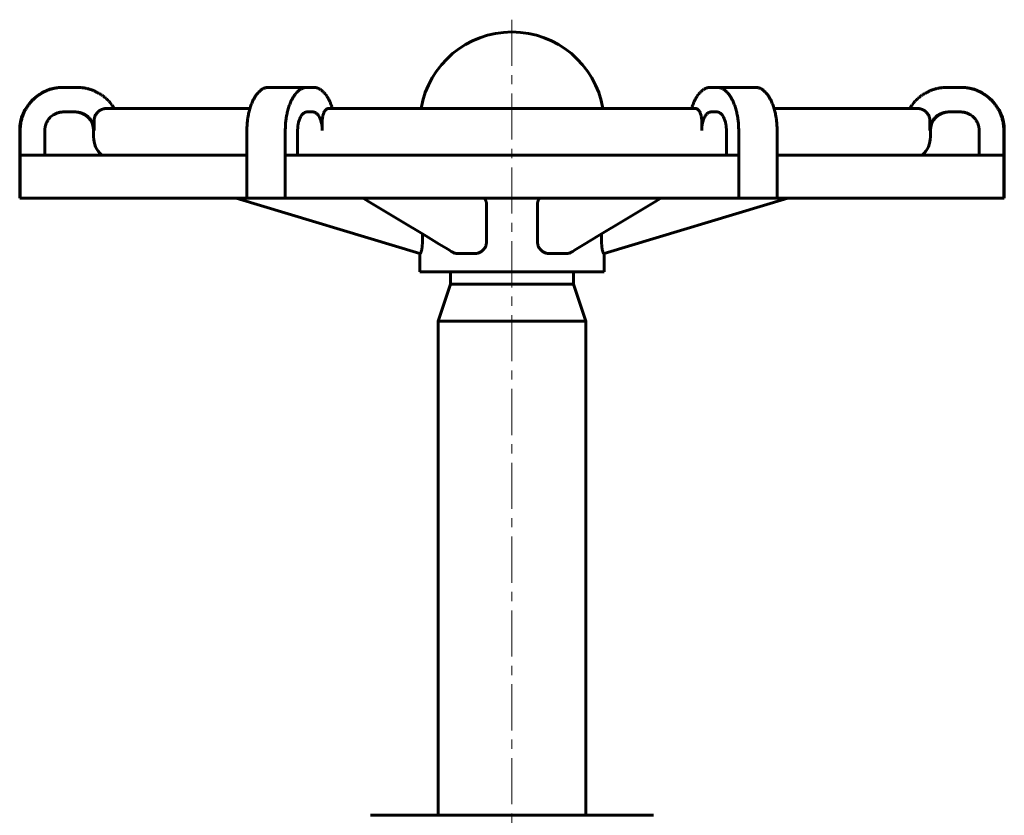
# Model space of a CAD drawing. Header units: millimetres. Extents: x 91 to 273, y 105 to 390.
# Tile 3 of 3: x 102 to 262, y 260 to 390. Entities that reach past the tile are written whole.
import ezdxf

# ---------------------------------------------------------------- set-up
doc = ezdxf.new("R2010")
doc.units = ezdxf.units.MM
doc.linetypes.add('K5LT_AXLED', pattern=[12, 7.5, -1.5, 1.5, -1.5])
doc.linetypes.add('K5LT_BASIC', pattern=[0])
doc.layers.add('Системный слой (1)', color=7, linetype='Continuous', true_color=0x6c6c6c)

# ---------------------------------------------------------------- blocks, each defined once
blk = doc.blocks.new('U0')
at = {"layer": 'Системный слой (1)', "color": 150, "linetype": 'K5LT_BASIC', "lineweight": 60, "true_color": 0x0080ff}
for p, q in [((158.69, 360.23), (157.81, 360.76)), ((163.56, 357.29), (158.69, 360.23)), ((168.01, 354.61), (163.56, 357.29)), ((170.21, 353.28), (168.01, 354.61)), ((171.33, 352.61), (170.21, 353.28)), ((171.89, 352.28), (171.33, 352.61)), ((172.16, 352.11), (171.89, 352.28)), ((172.3, 352.03), (172.16, 352.11)), ((172.37, 351.98), (172.3, 352.03)), ((172.41, 351.96), (172.37, 351.98)), ((172.42, 351.95), (172.41, 351.96)), ((172.43, 351.95), (172.42, 351.95)), ((172.44, 351.94), (172.43, 351.95)), ((172.45, 351.94), (172.44, 351.94)), ((172.44, 351.94), (172.44, 351.94)), ((172.44, 351.94), (172.44, 351.94)), ((172.44, 351.94), (172.44, 351.94)), ((172.44, 351.94), (172.44, 351.94))]:
    blk.add_line(p, q, dxfattribs=at)
blk = doc.blocks.new('U1')
at = {"layer": 'Системный слой (1)', "color": 150, "linetype": 'K5LT_BASIC', "lineweight": 60, "true_color": 0x0080ff}
for p, q in [((177.59, 360.74), (177.58, 360.76)), ((177.63, 360.67), (177.59, 360.74)), ((177.65, 360.63), (177.63, 360.67)), ((177.66, 360.62), (177.65, 360.63)), ((177.66, 360.61), (177.66, 360.62)), ((177.66, 360.6), (177.66, 360.61)), ((177.71, 360.5), (177.66, 360.6)), ((177.74, 360.42), (177.71, 360.5)), ((177.76, 360.37), (177.74, 360.42)), ((177.77, 360.35), (177.76, 360.37)), ((177.77, 360.34), (177.77, 360.35)), ((177.79, 360.27), (177.77, 360.34)), ((177.77, 360.34), (177.77, 360.34)), ((177.82, 360.19), (177.79, 360.27)), ((177.82, 360.15), (177.82, 360.19)), ((177.83, 360.13), (177.82, 360.15)), ((177.83, 360.12), (177.83, 360.13)), ((177.83, 360.13), (177.83, 360.13)), ((177.85, 360.05), (177.83, 360.12)), ((177.86, 359.97), (177.85, 360.05)), ((177.87, 359.93), (177.86, 359.97)), ((177.87, 359.91), (177.87, 359.93)), ((177.87, 359.9), (177.87, 359.91)), ((177.87, 359.89), (177.87, 359.9)), ((177.88, 359.66), (177.87, 359.89))]:
    blk.add_line(p, q, dxfattribs=at)
blk = doc.blocks.new('U2')
at = {"layer": 'Системный слой (1)', "color": 150, "linetype": 'K5LT_BASIC', "lineweight": 60, "true_color": 0x0080ff}
for p, q in [((186.18, 359.97), (186.19, 360.05)), ((186.19, 360.05), (186.21, 360.11)), ((186.21, 360.14), (186.22, 360.18)), ((186.21, 360.12), (186.21, 360.14)), ((186.21, 360.11), (186.21, 360.12)), ((186.21, 360.11), (186.21, 360.11)), ((186.22, 360.18), (186.24, 360.25)), ((186.24, 360.25), (186.26, 360.31)), ((186.26, 360.32), (186.27, 360.34)), ((186.26, 360.31), (186.26, 360.32)), ((186.26, 360.31), (186.26, 360.31)), ((186.27, 360.34), (186.28, 360.38)), ((186.28, 360.38), (186.31, 360.45)), ((186.31, 360.45), (186.34, 360.53)), ((186.34, 360.53), (186.35, 360.54)), ((186.34, 360.53), (186.34, 360.53)), ((186.35, 360.54), (186.36, 360.56)), ((186.36, 360.56), (186.38, 360.6)), ((186.38, 360.6), (186.41, 360.68)), ((186.41, 360.68), (186.46, 360.76)), ((186.16, 359.66), (186.17, 359.89)), ((186.17, 359.93), (186.18, 359.97)), ((186.17, 359.91), (186.17, 359.93)), ((186.17, 359.9), (186.17, 359.91)), ((186.17, 359.89), (186.17, 359.9))]:
    blk.add_line(p, q, dxfattribs=at)
blk = doc.blocks.new('U3')
at = {"layer": 'Системный слой (1)', "color": 150, "linetype": 'K5LT_BASIC', "lineweight": 60, "true_color": 0x0080ff}
for p, q in [((200.48, 357.29), (205.35, 360.23)), ((205.35, 360.23), (206.23, 360.76)), ((196.04, 354.61), (200.48, 357.29)), ((193.82, 353.28), (196.04, 354.61)), ((191.67, 351.98), (191.74, 352.03)), ((191.74, 352.03), (191.88, 352.11)), ((191.88, 352.11), (192.15, 352.28)), ((192.15, 352.28), (192.71, 352.61)), ((192.71, 352.61), (193.82, 353.28)), ((191.59, 351.94), (191.6, 351.94)), ((191.6, 351.94), (191.61, 351.95)), ((191.6, 351.94), (191.6, 351.94)), ((191.6, 351.94), (191.6, 351.94)), ((191.6, 351.94), (191.6, 351.94)), ((191.6, 351.94), (191.6, 351.94)), ((191.61, 351.95), (191.62, 351.95)), ((191.62, 351.95), (191.63, 351.96)), ((191.63, 351.96), (191.67, 351.98))]:
    blk.add_line(p, q, dxfattribs=at)
blk = doc.blocks.new('U4')
at = {"layer": 'Системный слой (1)', "color": 150, "linetype": 'K5LT_BASIC', "lineweight": 60, "true_color": 0x0080ff}
for p, q in [((212.31, 377.62), (212.29, 377.59)), ((212.32, 377.63), (212.31, 377.62)), ((212.33, 377.64), (212.32, 377.63)), ((212.32, 377.63), (212.32, 377.63)), ((212.35, 377.67), (212.33, 377.64)), ((212.4, 377.73), (212.35, 377.67)), ((212.42, 377.75), (212.4, 377.73)), ((212.43, 377.77), (212.42, 377.75)), ((212.44, 377.78), (212.43, 377.77)), ((212.48, 377.83), (212.44, 377.78)), ((212.44, 377.78), (212.44, 377.78)), ((212.54, 377.89), (212.48, 377.83)), ((212.56, 377.92), (212.54, 377.89)), ((212.58, 377.93), (212.56, 377.92)), ((212.59, 377.94), (212.58, 377.93)), ((212.65, 378), (212.59, 377.95)), ((212.59, 377.95), (212.59, 377.94)), ((212.7, 378.06), (212.65, 378)), ((212.73, 378.09), (212.7, 378.06)), ((212.74, 378.1), (212.73, 378.09)), ((212.75, 378.1), (212.74, 378.1)), ((212.79, 378.14), (212.75, 378.11)), ((212.75, 378.11), (212.75, 378.1)), ((212.85, 378.19), (212.79, 378.14)), ((212.88, 378.22), (212.85, 378.19)), ((212.89, 378.23), (212.88, 378.22)), ((212.9, 378.23), (212.89, 378.23)), ((212.96, 378.28), (212.9, 378.24)), ((212.9, 378.24), (212.9, 378.23)), ((213.02, 378.33), (212.96, 378.28)), ((213.05, 378.35), (213.02, 378.33)), ((213.06, 378.36), (213.05, 378.35)), ((213.07, 378.37), (213.06, 378.36)), ((213.08, 378.37), (213.07, 378.37)), ((213.13, 378.41), (213.08, 378.37)), ((213.19, 378.45), (213.13, 378.41)), ((213.23, 378.47), (213.19, 378.45)), ((213.24, 378.48), (213.23, 378.47)), ((213.25, 378.48), (213.24, 378.48)), ((213.33, 378.52), (213.25, 378.48)), ((213.25, 378.48), (213.25, 378.48)), ((213.39, 378.55), (213.33, 378.52)), ((213.41, 378.57), (213.39, 378.55)), ((213.43, 378.57), (213.41, 378.57)), ((213.44, 378.58), (213.43, 378.58)), ((213.43, 378.58), (213.43, 378.57)), ((213.48, 378.6), (213.44, 378.58)), ((213.52, 378.62), (213.48, 378.6)), ((213.55, 378.62), (213.52, 378.62)), ((213.56, 378.63), (213.55, 378.62)), ((213.57, 378.63), (213.56, 378.63)), ((213.56, 378.63), (213.56, 378.63)), ((213.6, 378.65), (213.57, 378.63)), ((213.64, 378.66), (213.6, 378.65)), ((213.67, 378.67), (213.64, 378.66)), ((213.68, 378.67), (213.67, 378.67)), ((213.71, 378.68), (213.68, 378.67)), ((213.68, 378.67), (213.68, 378.67)), ((213.68, 378.67), (213.68, 378.67)), ((213.75, 378.69), (213.71, 378.68)), ((213.77, 378.7), (213.75, 378.69)), ((213.78, 378.7), (213.77, 378.7)), ((213.79, 378.7), (213.78, 378.7)), ((213.82, 378.71), (213.79, 378.7)), ((213.79, 378.7), (213.79, 378.7)), ((213.86, 378.72), (213.82, 378.71)), ((213.88, 378.72), (213.86, 378.72)), ((213.89, 378.73), (213.88, 378.72)), ((213.9, 378.73), (213.89, 378.73)), ((213.93, 378.73), (213.9, 378.73)), ((213.9, 378.73), (213.9, 378.73)), ((213.97, 378.74), (213.93, 378.73)), ((213.99, 378.74), (213.97, 378.74)), ((214, 378.74), (213.99, 378.74)), ((214.01, 378.74), (214, 378.74)), ((214.04, 378.75), (214.01, 378.74)), ((214.01, 378.74), (214.01, 378.74)), ((214.08, 378.75), (214.04, 378.75)), ((214.1, 378.75), (214.08, 378.75)), ((214.11, 378.75), (214.1, 378.75)), ((214.12, 378.75), (214.11, 378.75)), ((214.11, 378.75), (214.11, 378.75)), ((214.23, 378.76), (214.12, 378.75)), ((211.51, 376.17), (211.44, 375.99)), ((211.57, 376.33), (211.51, 376.17)), ((211.61, 376.41), (211.57, 376.33)), ((211.63, 376.45), (211.61, 376.41)), ((211.64, 376.47), (211.63, 376.45)), ((211.73, 376.68), (211.64, 376.48)), ((211.64, 376.48), (211.64, 376.47)), ((211.8, 376.81), (211.73, 376.68)), ((211.83, 376.87), (211.8, 376.81)), ((211.85, 376.9), (211.83, 376.87)), ((211.86, 376.92), (211.85, 376.9)), ((211.94, 377.06), (211.86, 376.93)), ((211.86, 376.93), (211.86, 376.92)), ((211.99, 377.14), (211.94, 377.06)), ((212.01, 377.19), (211.99, 377.14)), ((212.03, 377.21), (212.01, 377.19)), ((212.04, 377.22), (212.03, 377.22)), ((212.03, 377.22), (212.03, 377.21)), ((212.09, 377.3), (212.04, 377.22)), ((212.12, 377.36), (212.09, 377.3)), ((212.14, 377.39), (212.12, 377.36)), ((212.15, 377.4), (212.14, 377.39)), ((212.16, 377.41), (212.15, 377.4)), ((212.18, 377.44), (212.16, 377.41)), ((212.16, 377.41), (212.16, 377.41)), ((212.21, 377.49), (212.18, 377.44)), ((212.23, 377.51), (212.21, 377.49)), ((212.24, 377.52), (212.23, 377.51)), ((212.25, 377.54), (212.24, 377.53)), ((212.24, 377.53), (212.24, 377.52)), ((212.24, 377.52), (212.24, 377.52)), ((212.29, 377.59), (212.25, 377.54)), ((211.24, 375.42), (211.21, 375.32)), ((211.26, 375.48), (211.24, 375.42)), ((211.27, 375.51), (211.26, 375.48)), ((211.28, 375.53), (211.27, 375.52)), ((211.27, 375.52), (211.27, 375.51)), ((211.32, 375.67), (211.28, 375.53)), ((211.38, 375.84), (211.32, 375.67)), ((211.41, 375.92), (211.38, 375.84)), ((211.43, 375.96), (211.41, 375.92)), ((211.44, 375.99), (211.43, 375.98)), ((211.43, 375.98), (211.43, 375.96))]:
    blk.add_line(p, q, dxfattribs=at)
blk = doc.blocks.new('U5')
at = {"layer": 'Системный слой (1)', "color": 150, "linetype": 'K5LT_BASIC', "lineweight": 60, "true_color": 0x0080ff}
for p, q in [((149.81, 378.76), (149.92, 378.75)), ((149.92, 378.75), (149.93, 378.75)), ((149.93, 378.75), (149.93, 378.75)), ((149.93, 378.75), (149.94, 378.75)), ((149.94, 378.75), (149.96, 378.75)), ((149.96, 378.75), (150, 378.75)), ((150, 378.75), (150.03, 378.74)), ((150.03, 378.74), (150.03, 378.74)), ((150.03, 378.74), (150.04, 378.74)), ((150.04, 378.74), (150.05, 378.74)), ((150.05, 378.74), (150.07, 378.74)), ((150.07, 378.74), (150.11, 378.73)), ((150.11, 378.73), (150.14, 378.73)), ((150.14, 378.73), (150.14, 378.73)), ((150.14, 378.73), (150.15, 378.73)), ((150.15, 378.73), (150.16, 378.72)), ((150.16, 378.72), (150.18, 378.72)), ((150.18, 378.72), (150.22, 378.71)), ((150.22, 378.71), (150.25, 378.7)), ((150.25, 378.7), (150.25, 378.7)), ((150.25, 378.7), (150.26, 378.7)), ((150.26, 378.7), (150.27, 378.7)), ((150.27, 378.7), (150.29, 378.69)), ((150.29, 378.69), (150.33, 378.68)), ((150.33, 378.68), (150.36, 378.67)), ((150.36, 378.67), (150.36, 378.67)), ((150.36, 378.67), (150.36, 378.67)), ((150.36, 378.67), (150.37, 378.67)), ((150.37, 378.67), (150.4, 378.66)), ((150.4, 378.66), (150.44, 378.65)), ((150.44, 378.65), (150.47, 378.63)), ((150.47, 378.63), (150.48, 378.63)), ((150.48, 378.63), (150.48, 378.63)), ((150.48, 378.63), (150.49, 378.62)), ((150.49, 378.62), (150.52, 378.62)), ((150.52, 378.62), (150.56, 378.6)), ((150.56, 378.6), (150.6, 378.58)), ((150.6, 378.58), (150.61, 378.58)), ((150.61, 378.58), (150.61, 378.57)), ((150.61, 378.57), (150.63, 378.57)), ((150.63, 378.57), (150.66, 378.55)), ((150.66, 378.55), (150.71, 378.52)), ((150.71, 378.52), (150.79, 378.48)), ((150.79, 378.48), (150.79, 378.48)), ((150.79, 378.48), (150.8, 378.48)), ((150.8, 378.48), (150.81, 378.47)), ((150.81, 378.47), (150.85, 378.45)), ((150.85, 378.45), (150.91, 378.41)), ((150.91, 378.41), (150.97, 378.37)), ((150.97, 378.37), (150.97, 378.37)), ((150.97, 378.37), (150.98, 378.36)), ((150.98, 378.36), (150.99, 378.35)), ((150.99, 378.35), (151.02, 378.33)), ((151.02, 378.33), (151.09, 378.28)), ((151.09, 378.28), (151.14, 378.24)), ((151.14, 378.24), (151.14, 378.23)), ((151.14, 378.23), (151.15, 378.23)), ((151.15, 378.23), (151.16, 378.22)), ((151.16, 378.22), (151.19, 378.19)), ((151.19, 378.19), (151.25, 378.14)), ((151.25, 378.14), (151.29, 378.11)), ((151.29, 378.11), (151.29, 378.1)), ((151.29, 378.1), (151.3, 378.1)), ((151.3, 378.1), (151.31, 378.09)), ((151.31, 378.09), (151.34, 378.06)), ((151.34, 378.06), (151.39, 378)), ((151.39, 378), (151.45, 377.95)), ((151.45, 377.95), (151.46, 377.94)), ((151.46, 377.94), (151.46, 377.93)), ((151.46, 377.93), (151.48, 377.92)), ((151.48, 377.92), (151.5, 377.89)), ((151.5, 377.89), (151.56, 377.83)), ((151.56, 377.83), (151.6, 377.78)), ((151.6, 377.78), (151.6, 377.78)), ((151.6, 377.78), (151.61, 377.77)), ((151.61, 377.77), (151.62, 377.75)), ((151.62, 377.75), (151.64, 377.73)), ((151.64, 377.73), (151.69, 377.67)), ((151.69, 377.67), (151.71, 377.64)), ((151.71, 377.64), (151.72, 377.63)), ((151.72, 377.63), (151.72, 377.63)), ((151.72, 377.63), (151.73, 377.62)), ((151.73, 377.62), (151.75, 377.59)), ((151.75, 377.59), (151.79, 377.54)), ((151.79, 377.54), (151.8, 377.53)), ((151.8, 377.53), (151.8, 377.52)), ((151.8, 377.52), (151.8, 377.52)), ((151.8, 377.52), (151.81, 377.51)), ((151.81, 377.51), (151.83, 377.49)), ((151.83, 377.49), (151.86, 377.44)), ((151.86, 377.44), (151.88, 377.41)), ((151.88, 377.41), (151.88, 377.41)), ((151.88, 377.41), (151.89, 377.4)), ((151.89, 377.4), (151.9, 377.39)), ((151.9, 377.39), (151.92, 377.36)), ((151.92, 377.36), (151.95, 377.3)), ((151.95, 377.3), (152, 377.22)), ((152, 377.22), (152.01, 377.22)), ((152.01, 377.22), (152.01, 377.21)), ((152.01, 377.21), (152.03, 377.19)), ((152.03, 377.19), (152.05, 377.14)), ((152.05, 377.14), (152.1, 377.06)), ((152.1, 377.06), (152.18, 376.93)), ((152.18, 376.93), (152.18, 376.92)), ((152.18, 376.92), (152.19, 376.9)), ((152.19, 376.9), (152.21, 376.87)), ((152.21, 376.87), (152.24, 376.81)), ((152.24, 376.81), (152.31, 376.68)), ((152.31, 376.68), (152.4, 376.48)), ((152.4, 376.48), (152.4, 376.47)), ((152.4, 376.47), (152.41, 376.45)), ((152.41, 376.45), (152.43, 376.41)), ((152.43, 376.41), (152.47, 376.33)), ((152.47, 376.33), (152.54, 376.17)), ((152.54, 376.17), (152.6, 375.99)), ((152.6, 375.99), (152.61, 375.98)), ((152.61, 375.98), (152.62, 375.96)), ((152.62, 375.96), (152.63, 375.92)), ((152.63, 375.92), (152.66, 375.84)), ((152.66, 375.84), (152.72, 375.67)), ((152.72, 375.67), (152.77, 375.53)), ((152.77, 375.53), (152.77, 375.52)), ((152.77, 375.52), (152.77, 375.51)), ((152.77, 375.51), (152.78, 375.48)), ((152.78, 375.48), (152.8, 375.42)), ((152.8, 375.42), (152.83, 375.32))]:
    blk.add_line(p, q, dxfattribs=at)
blk = doc.blocks.new('U6')
at = {"layer": 'Системный слой (1)', "color": 150, "linetype": 'K5LT_BASIC', "lineweight": 60, "true_color": 0x0080ff}
for p, q in [((111.36, 378.76), (111.8, 378.74)), ((111.8, 378.74), (111.81, 378.74)), ((111.81, 378.74), (111.82, 378.74)), ((111.82, 378.74), (111.85, 378.74)), ((111.85, 378.74), (111.91, 378.74)), ((111.91, 378.74), (112.02, 378.73)), ((112.02, 378.73), (112.02, 378.73)), ((112.02, 378.73), (112.03, 378.73)), ((112.03, 378.73), (112.05, 378.72)), ((112.05, 378.72), (112.09, 378.72)), ((112.09, 378.72), (112.17, 378.71)), ((112.17, 378.71), (112.23, 378.7)), ((112.23, 378.7), (112.24, 378.7)), ((112.24, 378.7), (112.25, 378.7)), ((112.25, 378.7), (112.27, 378.7)), ((112.27, 378.7), (112.31, 378.69)), ((112.31, 378.69), (112.39, 378.68)), ((112.39, 378.68), (112.45, 378.67)), ((112.45, 378.67), (112.45, 378.67)), ((112.45, 378.67), (112.46, 378.67)), ((112.46, 378.67), (112.49, 378.67)), ((112.49, 378.67), (112.53, 378.66)), ((112.53, 378.66), (112.61, 378.65)), ((112.61, 378.65), (112.68, 378.63)), ((112.68, 378.63), (112.69, 378.63)), ((112.69, 378.63), (112.7, 378.63)), ((112.7, 378.63), (112.72, 378.62)), ((112.72, 378.62), (112.77, 378.62)), ((112.77, 378.62), (112.86, 378.6)), ((112.86, 378.6), (112.94, 378.58)), ((112.94, 378.58), (112.95, 378.58)), ((112.95, 378.58), (112.96, 378.57)), ((112.96, 378.57), (112.99, 378.57)), ((112.99, 378.57), (113.05, 378.55)), ((113.05, 378.55), (113.16, 378.52)), ((113.16, 378.52), (113.31, 378.48)), ((113.31, 378.48), (113.31, 378.48)), ((113.31, 378.48), (113.33, 378.48)), ((113.33, 378.48), (113.35, 378.47)), ((113.35, 378.47), (113.41, 378.45)), ((113.41, 378.45), (113.51, 378.42)), ((113.51, 378.42), (113.53, 378.42)), ((113.53, 378.42), (113.53, 378.41)), ((113.53, 378.41), (113.54, 378.41)), ((113.54, 378.41), (113.56, 378.41)), ((113.56, 378.41), (113.59, 378.39)), ((113.59, 378.39), (113.66, 378.37)), ((113.66, 378.37), (113.67, 378.37)), ((113.67, 378.37), (113.67, 378.37)), ((113.67, 378.37), (113.68, 378.36)), ((113.68, 378.36), (113.71, 378.35)), ((113.71, 378.35), (113.75, 378.34)), ((113.75, 378.34), (113.84, 378.31)), ((113.84, 378.31), (114.02, 378.24)), ((114.02, 378.24), (114.02, 378.23)), ((114.02, 378.23), (114.04, 378.23)), ((114.04, 378.23), (114.07, 378.22)), ((114.07, 378.22), (114.12, 378.19)), ((114.12, 378.19), (114.24, 378.14)), ((114.24, 378.14), (114.31, 378.11)), ((114.31, 378.11), (114.32, 378.1)), ((114.32, 378.1), (114.33, 378.1)), ((114.33, 378.1), (114.36, 378.09)), ((114.36, 378.09), (114.42, 378.06)), ((114.42, 378.06), (114.52, 378)), ((114.52, 378), (114.64, 377.95)), ((114.64, 377.95), (114.65, 377.94)), ((114.65, 377.94), (114.66, 377.94)), ((114.66, 377.94), (114.68, 377.92)), ((114.68, 377.92), (114.73, 377.89)), ((114.73, 377.89), (114.83, 377.84)), ((114.83, 377.84), (114.88, 377.81)), ((114.88, 377.81), (114.89, 377.81)), ((114.89, 377.81), (114.89, 377.8)), ((114.89, 377.8), (114.91, 377.8)), ((114.91, 377.8), (114.94, 377.78)), ((114.94, 377.78), (114.94, 377.78)), ((114.94, 377.78), (114.95, 377.77)), ((114.95, 377.77), (114.96, 377.77)), ((114.96, 377.77), (114.99, 377.75)), ((114.99, 377.75), (115.04, 377.72)), ((115.04, 377.72), (115.15, 377.65)), ((115.15, 377.65), (115.17, 377.64)), ((115.17, 377.64), (115.17, 377.63)), ((115.17, 377.63), (115.18, 377.63)), ((115.18, 377.63), (115.2, 377.62)), ((115.2, 377.62), (115.23, 377.59)), ((115.23, 377.59), (115.31, 377.54)), ((115.31, 377.54), (115.33, 377.53)), ((115.33, 377.53), (115.34, 377.52)), ((115.34, 377.52), (115.35, 377.52)), ((115.35, 377.52), (115.36, 377.51)), ((115.36, 377.51), (115.4, 377.48)), ((115.4, 377.48), (115.46, 377.43)), ((115.46, 377.43), (115.53, 377.39)), ((115.53, 377.39), (115.53, 377.39)), ((115.53, 377.39), (115.54, 377.38)), ((115.54, 377.38), (115.56, 377.36)), ((115.56, 377.36), (115.6, 377.34)), ((115.6, 377.34), (115.67, 377.28)), ((115.67, 377.28), (115.74, 377.22)), ((115.74, 377.22), (115.75, 377.22)), ((115.75, 377.22), (115.76, 377.21)), ((115.76, 377.21), (115.78, 377.19)), ((115.78, 377.19), (115.83, 377.15)), ((115.83, 377.15), (115.92, 377.07)), ((115.92, 377.07), (116.05, 376.96)), ((116.05, 376.96), (116.05, 376.96)), ((116.05, 376.96), (116.06, 376.95)), ((116.06, 376.95), (116.07, 376.94)), ((116.07, 376.94), (116.09, 376.93)), ((116.09, 376.93), (116.09, 376.92)), ((116.09, 376.92), (116.1, 376.91)), ((116.1, 376.91), (116.13, 376.89)), ((116.13, 376.89), (116.17, 376.85)), ((116.17, 376.85), (116.26, 376.77)), ((116.26, 376.77), (116.43, 376.6)), ((116.43, 376.6), (116.53, 376.48)), ((116.53, 376.48), (116.54, 376.47)), ((116.54, 376.47), (116.56, 376.45)), ((116.56, 376.45), (116.6, 376.41)), ((116.6, 376.41), (116.67, 376.33)), ((116.67, 376.33), (116.8, 376.17)), ((116.8, 376.17), (116.94, 376)), ((116.94, 376), (116.94, 375.99)), ((116.94, 375.99), (116.95, 375.98)), ((116.95, 375.98), (116.96, 375.98)), ((116.96, 375.98), (116.96, 375.97)), ((116.96, 375.97), (116.97, 375.96)), ((116.97, 375.96), (116.98, 375.94)), ((116.98, 375.94), (117.01, 375.9)), ((117.01, 375.9), (117.07, 375.81)), ((117.07, 375.81), (117.19, 375.65)), ((117.19, 375.65), (117.27, 375.53)), ((117.27, 375.53), (117.27, 375.52)), ((117.27, 375.52), (117.28, 375.51)), ((117.28, 375.51), (117.3, 375.48)), ((117.3, 375.48), (117.34, 375.42)), ((117.34, 375.42), (117.4, 375.32))]:
    blk.add_line(p, q, dxfattribs=at)
blk = doc.blocks.new('U7')
at = {"layer": 'Системный слой (1)', "color": 150, "linetype": 'K5LT_BASIC', "lineweight": 60, "true_color": 0x0080ff}
for p, q in [((248.84, 377.62), (248.81, 377.59)), ((248.86, 377.63), (248.84, 377.62)), ((248.87, 377.63), (248.86, 377.63)), ((248.88, 377.64), (248.87, 377.63)), ((248.89, 377.65), (248.88, 377.64)), ((249, 377.72), (248.89, 377.65)), ((249.05, 377.75), (249, 377.72)), ((249.08, 377.77), (249.05, 377.75)), ((249.09, 377.77), (249.08, 377.77)), ((249.1, 377.78), (249.09, 377.77)), ((249.13, 377.8), (249.1, 377.78)), ((249.1, 377.78), (249.1, 377.78)), ((249.15, 377.8), (249.13, 377.8)), ((249.16, 377.81), (249.15, 377.81)), ((249.15, 377.81), (249.15, 377.8)), ((249.21, 377.84), (249.16, 377.81)), ((249.31, 377.89), (249.21, 377.84)), ((249.36, 377.92), (249.31, 377.89)), ((249.38, 377.94), (249.36, 377.92)), ((249.4, 377.94), (249.38, 377.94)), ((249.52, 378), (249.4, 377.95)), ((249.4, 377.95), (249.4, 377.94)), ((249.63, 378.06), (249.52, 378)), ((249.68, 378.09), (249.63, 378.06)), ((249.71, 378.1), (249.68, 378.09)), ((249.72, 378.1), (249.71, 378.1)), ((249.73, 378.11), (249.72, 378.1)), ((249.81, 378.14), (249.73, 378.11)), ((249.92, 378.19), (249.81, 378.14)), ((249.98, 378.22), (249.92, 378.19)), ((250, 378.23), (249.98, 378.22)), ((250.02, 378.23), (250, 378.23)), ((250.2, 378.31), (250.02, 378.24)), ((250.02, 378.24), (250.02, 378.23)), ((250.29, 378.34), (250.2, 378.31)), ((250.33, 378.35), (250.29, 378.34)), ((250.36, 378.36), (250.33, 378.35)), ((250.37, 378.37), (250.36, 378.36)), ((250.38, 378.37), (250.37, 378.37)), ((250.37, 378.37), (250.37, 378.37)), ((250.45, 378.39), (250.38, 378.37)), ((250.48, 378.41), (250.45, 378.39)), ((250.5, 378.41), (250.48, 378.41)), ((250.51, 378.41), (250.5, 378.41)), ((250.53, 378.42), (250.51, 378.42)), ((250.51, 378.42), (250.51, 378.41)), ((250.64, 378.45), (250.53, 378.42)), ((250.69, 378.47), (250.64, 378.45)), ((250.71, 378.48), (250.69, 378.47)), ((250.73, 378.48), (250.71, 378.48)), ((250.88, 378.52), (250.73, 378.48)), ((250.73, 378.48), (250.73, 378.48)), ((250.99, 378.55), (250.88, 378.52)), ((251.05, 378.57), (250.99, 378.55)), ((251.08, 378.57), (251.05, 378.57)), ((251.09, 378.58), (251.08, 378.57)), ((251.1, 378.58), (251.09, 378.58)), ((251.18, 378.6), (251.1, 378.58)), ((251.27, 378.62), (251.18, 378.6)), ((251.32, 378.62), (251.27, 378.62)), ((251.34, 378.63), (251.32, 378.62)), ((251.35, 378.63), (251.34, 378.63)), ((251.36, 378.63), (251.35, 378.63)), ((251.43, 378.65), (251.36, 378.63)), ((251.51, 378.66), (251.43, 378.65)), ((251.56, 378.67), (251.51, 378.66)), ((251.58, 378.67), (251.56, 378.67)), ((251.59, 378.67), (251.58, 378.67)), ((251.65, 378.68), (251.59, 378.67)), ((251.59, 378.67), (251.59, 378.67)), ((251.73, 378.69), (251.65, 378.68)), ((251.77, 378.7), (251.73, 378.69)), ((251.79, 378.7), (251.77, 378.7)), ((251.8, 378.7), (251.79, 378.7)), ((251.81, 378.7), (251.8, 378.7)), ((251.87, 378.71), (251.81, 378.7)), ((251.95, 378.72), (251.87, 378.71)), ((251.99, 378.72), (251.95, 378.72)), ((252.01, 378.73), (251.99, 378.72)), ((252.02, 378.73), (252.01, 378.73)), ((252.13, 378.74), (252.02, 378.73)), ((252.02, 378.73), (252.02, 378.73)), ((252.19, 378.74), (252.13, 378.74)), ((252.22, 378.74), (252.19, 378.74)), ((252.23, 378.74), (252.22, 378.74)), ((252.24, 378.74), (252.23, 378.74)), ((252.68, 378.76), (252.24, 378.74)), ((247.24, 376.17), (247.1, 376)), ((247.37, 376.33), (247.24, 376.17)), ((247.44, 376.41), (247.37, 376.33)), ((247.48, 376.45), (247.44, 376.41)), ((247.5, 376.47), (247.48, 376.45)), ((247.51, 376.48), (247.5, 376.47)), ((247.61, 376.6), (247.51, 376.48)), ((247.78, 376.77), (247.61, 376.6)), ((247.87, 376.85), (247.78, 376.77)), ((247.91, 376.89), (247.87, 376.85)), ((247.94, 376.91), (247.91, 376.89)), ((247.95, 376.92), (247.94, 376.91)), ((247.97, 376.94), (247.95, 376.93)), ((247.95, 376.93), (247.95, 376.92)), ((247.98, 376.95), (247.97, 376.94)), ((247.99, 376.96), (247.98, 376.95)), ((248.12, 377.07), (247.99, 376.96)), ((247.99, 376.96), (247.99, 376.96)), ((248.21, 377.15), (248.12, 377.07)), ((248.26, 377.19), (248.21, 377.15)), ((248.28, 377.21), (248.26, 377.19)), ((248.29, 377.22), (248.28, 377.21)), ((248.3, 377.22), (248.29, 377.22)), ((248.37, 377.28), (248.3, 377.22)), ((248.44, 377.34), (248.37, 377.28)), ((248.48, 377.36), (248.44, 377.34)), ((248.5, 377.38), (248.48, 377.36)), ((248.51, 377.39), (248.5, 377.38)), ((248.58, 377.43), (248.51, 377.39)), ((248.51, 377.39), (248.51, 377.39)), ((248.64, 377.48), (248.58, 377.43)), ((248.68, 377.51), (248.64, 377.48)), ((248.69, 377.52), (248.68, 377.51)), ((248.7, 377.52), (248.69, 377.52)), ((248.71, 377.53), (248.7, 377.52)), ((248.73, 377.54), (248.71, 377.53)), ((248.81, 377.59), (248.73, 377.54)), ((246.7, 375.42), (246.64, 375.32)), ((246.74, 375.48), (246.7, 375.42)), ((246.76, 375.51), (246.74, 375.48)), ((246.77, 375.52), (246.76, 375.51)), ((246.85, 375.65), (246.77, 375.53)), ((246.77, 375.53), (246.77, 375.52)), ((246.97, 375.81), (246.85, 375.65)), ((247.03, 375.9), (246.97, 375.81)), ((247.06, 375.94), (247.03, 375.9)), ((247.07, 375.96), (247.06, 375.94)), ((247.08, 375.97), (247.07, 375.96)), ((247.09, 375.98), (247.08, 375.98)), ((247.08, 375.98), (247.08, 375.97)), ((247.1, 375.99), (247.09, 375.98)), ((247.1, 376), (247.1, 375.99))]:
    blk.add_line(p, q, dxfattribs=at)

msp = doc.modelspace()

# ---------------------------------------------------------------- linework, layer by layer
at = {"layer": 'Системный слой (1)', "color": 30, "linetype": 'K5LT_AXLED', "lineweight": 18, "true_color": 0xff8000}
msp.add_line((182.02, 389.76), (182.02, 185.26), dxfattribs=at)
at = {"layer": 'Системный слой (1)', "color": 150, "linetype": 'K5LT_BASIC', "lineweight": 60, "true_color": 0x0080ff}
for p, q in [((109.11, 378.76), (109.02, 378.76)), ((111.36, 378.76), (109.11, 378.76)), ((148.69, 378.76), (142.44, 378.76)), ((149.81, 378.76), (148.69, 378.76)), ((215.35, 378.76), (214.23, 378.76)), ((221.6, 378.76), (215.35, 378.76)), ((254.93, 378.76), (252.68, 378.76)), ((255.02, 378.76), (254.93, 378.76)), ((109.11, 374.76), (111.11, 374.76)), ((139.43, 375.32), (116.12, 375.32)), ((148.69, 374.76), (149.69, 374.76)), ((211.85, 375.32), (152.19, 375.32)), ((214.35, 374.76), (215.35, 374.76)), ((247.92, 375.32), (224.61, 375.32)), ((252.93, 374.76), (254.93, 374.76)), ((114.12, 371.76), (114.12, 373.32)), ((151.19, 371.76), (151.19, 373.32)), ((212.85, 371.76), (212.85, 373.32)), ((249.92, 371.76), (249.92, 373.32)), ((102.02, 371.76), (102.02, 360.76)), ((102.1, 371.76), (102.1, 367.76)), ((106.11, 367.76), (106.11, 371.76)), ((114.02, 371.76), (114.02, 370.73)), ((138.94, 371.76), (138.94, 367.76)), ((145.18, 371.76), (145.18, 367.76)), ((147.18, 367.76), (147.18, 371.76)), ((216.86, 367.76), (216.86, 371.76)), ((218.86, 371.76), (218.86, 367.76)), ((225.1, 371.76), (225.1, 367.76)), ((250.02, 371.76), (250.02, 370.73)), ((257.93, 367.76), (257.93, 371.76)), ((261.94, 371.76), (261.94, 367.76)), ((262.02, 371.76), (262.02, 360.76)), ((102.1, 367.76), (102.1, 360.76)), ((102.1, 367.76), (138.94, 367.76)), ((138.94, 367.76), (138.94, 360.76)), ((145.18, 367.76), (145.18, 360.76)), ((145.18, 367.76), (218.86, 367.76)), ((218.86, 367.76), (218.86, 360.76)), ((225.1, 367.76), (225.1, 360.76)), ((225.1, 367.76), (261.94, 367.76)), ((261.94, 367.76), (261.94, 360.76)), ((102.1, 360.76), (102.02, 360.76)), ((138.94, 360.76), (102.1, 360.76)), ((167.02, 351.76), (137.21, 360.76)), ((145.18, 360.76), (138.94, 360.76)), ((218.86, 360.76), (145.18, 360.76)), ((197.02, 351.76), (226.83, 360.76)), ((225.1, 360.76), (218.86, 360.76)), ((261.94, 360.76), (225.1, 360.76)), ((262.02, 360.76), (261.94, 360.76)), ((177.88, 353.74), (177.88, 359.66)), ((186.16, 353.74), (186.16, 359.66)), ((167.47, 353.74), (167.47, 354.94)), ((196.58, 353.74), (196.58, 354.94)), ((167.02, 351.76), (167.02, 348.76)), ((167.12, 351.76), (167.02, 351.76)), ((176.03, 351.76), (173.1, 351.76)), ((189.52, 351.76), (188.01, 351.76)), ((190.94, 351.76), (189.52, 351.76)), ((197.02, 351.76), (196.92, 351.76)), ((197.02, 351.76), (197.02, 348.76)), ((189.52, 348.76), (167.02, 348.76)), ((172.02, 346.76), (172.02, 348.76)), ((197.02, 348.76), (189.52, 348.76)), ((192.02, 346.76), (192.02, 348.76)), ((172.02, 346.76), (170.02, 340.76)), ((172.02, 346.76), (192.02, 346.76)), ((192.02, 346.76), (194.02, 340.76)), ((170.02, 340.76), (194.02, 340.76)), ((170.02, 260.46), (170.02, 340.76)), ((194.02, 260.46), (194.02, 340.76)), ((159.02, 260.46), (205.02, 260.46))]:
    msp.add_line(p, q, dxfattribs=at)
for centre, radius, start, end in [((182.02, 372.76), 15, 90, 170.1676), ((182.02, 372.76), 15, 9.8324, 90), ((109.02, 371.76), 7, 90, 180), ((255.02, 371.76), 7, 0, 90), ((111.02, 371.76), 3, 0, 90), ((253.02, 371.76), 3, 90, 180), ((118.02, 370.73), 4, 180, 227.9609), ((246.02, 370.73), 4, 312.0391, 0)]:
    msp.add_arc(centre, radius, start, end, dxfattribs=at)
for points, knots in [([(102.1, 371.76), (102.1, 371.88), (102.11, 372.03), (102.12, 372.27), (102.14, 372.51), (102.18, 372.81), (102.22, 373.05), (102.27, 373.29), (102.34, 373.58), (102.43, 373.88), (102.56, 374.27), (102.69, 374.58), (102.91, 375.03), (103.08, 375.34), (103.34, 375.74), (103.54, 376.01), (103.76, 376.28), (104, 376.55), (104.2, 376.76), (104.5, 377.04), (104.71, 377.21), (105.03, 377.45), (105.25, 377.6), (105.56, 377.79), (105.81, 377.94), (106.08, 378.07), (106.32, 378.18), (106.57, 378.29), (106.8, 378.37), (107.01, 378.44), (107.22, 378.5), (107.44, 378.56), (107.65, 378.6), (107.81, 378.64), (108, 378.67), (108.2, 378.7), (108.36, 378.72), (108.57, 378.74), (108.72, 378.75), (108.93, 378.76), (109.03, 378.76), (109.11, 378.76)], [0, 0, 0, 0, 0.033216, 0.03994, 0.066609, 0.100188, 0.119808, 0.134148, 0.168286, 0.199677, 0.220773, 0.279559, 0.290344, 0.359432, 0.375906, 0.418844, 0.451859, 0.469264, 0.519277, 0.531151, 0.579584, 0.593038, 0.640576, 0.65189, 0.691938, 0.719652, 0.733333, 0.764237, 0.794967, 0.799359, 0.825203, 0.855109, 0.859094, 0.88452, 0.898795, 0.913779, 0.938793, 0.942708, 0.971437, 0.979466, 1, 1, 1, 1]), ([(138.94, 371.76), (138.94, 371.88), (138.94, 372.12), (138.96, 372.49), (138.98, 372.86), (139.01, 373.22), (139.07, 373.65), (139.15, 374.2), (139.3, 374.9), (139.52, 375.64), (139.77, 376.31), (140.03, 376.85), (140.29, 377.3), (140.55, 377.66), (140.8, 377.94), (141, 378.14), (141.17, 378.29), (141.33, 378.4), (141.49, 378.5), (141.65, 378.58), (141.81, 378.65), (141.97, 378.7), (142.13, 378.73), (142.29, 378.75), (142.39, 378.76), (142.44, 378.76)], [0, 0, 0, 0, 0.033216, 0.066609, 0.100188, 0.134148, 0.168286, 0.220773, 0.290344, 0.375906, 0.451859, 0.519277, 0.579584, 0.640576, 0.691938, 0.733333, 0.764237, 0.794967, 0.825203, 0.855109, 0.88452, 0.913779, 0.942708, 0.971437, 1, 1, 1, 1]), ([(145.18, 371.76), (145.18, 371.88), (145.19, 372.12), (145.2, 372.49), (145.22, 372.86), (145.26, 373.22), (145.31, 373.65), (145.4, 374.2), (145.55, 374.9), (145.76, 375.64), (146.01, 376.31), (146.27, 376.85), (146.54, 377.3), (146.8, 377.66), (147.04, 377.94), (147.24, 378.14), (147.42, 378.29), (147.58, 378.4), (147.74, 378.5), (147.9, 378.58), (148.05, 378.65), (148.21, 378.7), (148.37, 378.73), (148.53, 378.75), (148.63, 378.76), (148.69, 378.76)], [0, 0, 0, 0, 0.033216, 0.066609, 0.100188, 0.134148, 0.168286, 0.220773, 0.290344, 0.375906, 0.451859, 0.519277, 0.579584, 0.640576, 0.691938, 0.733333, 0.764237, 0.794967, 0.825203, 0.855109, 0.88452, 0.913779, 0.942708, 0.971437, 1, 1, 1, 1]), ([(218.86, 371.76), (218.86, 371.88), (218.85, 372.12), (218.84, 372.49), (218.82, 372.86), (218.78, 373.22), (218.73, 373.65), (218.64, 374.2), (218.49, 374.9), (218.28, 375.64), (218.03, 376.31), (217.77, 376.85), (217.5, 377.3), (217.25, 377.66), (217, 377.94), (216.8, 378.14), (216.62, 378.29), (216.46, 378.4), (216.3, 378.5), (216.15, 378.58), (215.99, 378.65), (215.83, 378.7), (215.67, 378.73), (215.51, 378.75), (215.41, 378.76), (215.35, 378.76)], [0, 0, 0, 0, 0.033216, 0.066609, 0.100188, 0.134148, 0.168286, 0.220773, 0.290344, 0.375906, 0.451859, 0.519277, 0.579584, 0.640576, 0.691938, 0.733333, 0.764237, 0.794967, 0.825203, 0.855109, 0.88452, 0.913779, 0.942708, 0.971437, 1, 1, 1, 1]), ([(225.1, 371.76), (225.1, 371.88), (225.1, 372.12), (225.08, 372.49), (225.06, 372.86), (225.03, 373.22), (224.97, 373.65), (224.89, 374.2), (224.74, 374.9), (224.53, 375.64), (224.27, 376.31), (224.01, 376.85), (223.75, 377.3), (223.49, 377.66), (223.24, 377.94), (223.04, 378.14), (222.87, 378.29), (222.71, 378.4), (222.55, 378.5), (222.39, 378.58), (222.23, 378.65), (222.07, 378.7), (221.91, 378.73), (221.75, 378.75), (221.65, 378.76), (221.6, 378.76)], [0, 0, 0, 0, 0.033216, 0.066609, 0.100188, 0.134148, 0.168286, 0.220773, 0.290344, 0.375906, 0.451859, 0.519277, 0.579584, 0.640576, 0.691938, 0.733333, 0.764237, 0.794967, 0.825203, 0.855109, 0.88452, 0.913779, 0.942708, 0.971437, 1, 1, 1, 1]), ([(261.94, 371.76), (261.94, 371.88), (261.94, 372.03), (261.92, 372.27), (261.9, 372.51), (261.86, 372.81), (261.82, 373.05), (261.77, 373.29), (261.7, 373.58), (261.61, 373.88), (261.48, 374.27), (261.35, 374.58), (261.13, 375.03), (260.96, 375.34), (260.7, 375.74), (260.5, 376.01), (260.28, 376.28), (260.04, 376.55), (259.84, 376.76), (259.54, 377.04), (259.33, 377.21), (259.01, 377.45), (258.79, 377.6), (258.48, 377.79), (258.23, 377.94), (257.96, 378.07), (257.72, 378.18), (257.47, 378.29), (257.24, 378.37), (257.03, 378.44), (256.82, 378.5), (256.6, 378.56), (256.39, 378.6), (256.23, 378.64), (256.04, 378.67), (255.84, 378.7), (255.68, 378.72), (255.47, 378.74), (255.32, 378.75), (255.11, 378.76), (255.01, 378.76), (254.93, 378.76)], [0, 0, 0, 0, 0.033216, 0.03994, 0.066609, 0.100188, 0.119808, 0.134148, 0.168286, 0.199677, 0.220773, 0.279559, 0.290344, 0.359432, 0.375906, 0.418844, 0.451859, 0.469264, 0.519277, 0.531151, 0.579584, 0.593038, 0.640576, 0.65189, 0.691938, 0.719652, 0.733333, 0.764237, 0.794967, 0.799359, 0.825203, 0.855109, 0.859094, 0.88452, 0.898795, 0.913779, 0.938793, 0.942708, 0.971437, 0.979466, 1, 1, 1, 1]), ([(109.11, 374.76), (109.05, 374.76), (108.98, 374.76), (108.86, 374.75), (108.74, 374.74), (108.61, 374.72), (108.49, 374.69), (108.37, 374.67), (108.25, 374.63), (108.11, 374.59), (107.99, 374.54), (107.8, 374.46), (107.65, 374.38), (107.44, 374.25), (107.3, 374.15), (107.1, 373.99), (106.97, 373.87), (106.81, 373.7), (106.69, 373.54), (106.59, 373.4), (106.5, 373.25), (106.43, 373.13), (106.37, 372.99), (106.31, 372.86), (106.26, 372.72), (106.23, 372.6), (106.19, 372.48), (106.17, 372.37), (106.15, 372.27), (106.14, 372.19), (106.13, 372.11), (106.12, 372.01), (106.11, 371.92), (106.11, 371.84), (106.11, 371.79), (106.11, 371.76)], [0, 0, 0, 0, 0.039966, 0.039975, 0.079545, 0.118766, 0.119918, 0.157229, 0.195297, 0.199862, 0.250765, 0.279805, 0.329227, 0.359736, 0.437399, 0.439654, 0.519562, 0.551167, 0.589347, 0.649014, 0.659721, 0.699068, 0.736715, 0.75923, 0.788483, 0.829502, 0.839091, 0.867607, 0.898821, 0.902789, 0.925086, 0.946283, 0.97088, 0.97944, 1, 1, 1, 1]), ([(114.12, 371.76), (114.12, 371.81), (114.11, 371.87), (114.11, 371.98), (114.1, 372.08), (114.08, 372.21), (114.06, 372.33), (114.03, 372.48), (113.99, 372.62), (113.92, 372.82), (113.87, 372.96), (113.76, 373.17), (113.67, 373.34), (113.56, 373.5), (113.46, 373.64), (113.34, 373.78), (113.21, 373.9), (113.07, 374.03), (112.95, 374.13), (112.8, 374.24), (112.67, 374.33), (112.53, 374.41), (112.38, 374.48), (112.23, 374.54), (112.08, 374.6), (111.93, 374.65), (111.81, 374.68), (111.69, 374.7), (111.6, 374.72), (111.5, 374.73), (111.43, 374.74), (111.34, 374.75), (111.28, 374.75), (111.19, 374.76), (111.14, 374.76), (111.11, 374.76)], [0, 0, 0, 0, 0.0332, 0.039921, 0.066578, 0.100141, 0.119749, 0.145525, 0.19958, 0.209233, 0.279424, 0.296886, 0.359257, 0.402393, 0.418653, 0.469069, 0.518979, 0.530936, 0.592804, 0.617399, 0.651646, 0.692086, 0.7194, 0.753511, 0.799092, 0.817648, 0.858819, 0.874495, 0.898518, 0.913652, 0.93851, 0.94262, 0.971392, 0.979324, 1, 1, 1, 1]), ([(116.12, 375.32), (116.08, 375.32), (116, 375.32), (115.9, 375.31), (115.83, 375.3), (115.78, 375.29), (115.72, 375.28), (115.66, 375.27), (115.58, 375.25), (115.48, 375.22), (115.37, 375.17), (115.25, 375.12), (115.15, 375.07), (115.04, 375.01), (114.94, 374.94), (114.84, 374.86), (114.75, 374.78), (114.66, 374.69), (114.57, 374.59), (114.48, 374.47), (114.41, 374.37), (114.33, 374.22), (114.28, 374.13), (114.22, 373.97), (114.19, 373.87), (114.16, 373.72), (114.14, 373.64), (114.13, 373.54), (114.12, 373.47), (114.12, 373.38), (114.12, 373.34), (114.12, 373.32)], [0.4438147, 0.4438147, 0.4438147, 0.4438147, 0.4664415, 0.4861318, 0.49529, 0.5018673, 0.5149371, 0.5284602, 0.5355759, 0.5554961, 0.5850399, 0.5999485, 0.6246016, 0.6443947, 0.6666028, 0.6888338, 0.7110367, 0.7332653, 0.7554657, 0.7776892, 0.8146859, 0.8221062, 0.8665162, 0.8702246, 0.9109196, 0.9220656, 0.95172, 0.9553187, 0.9777084, 0.9887603, 1, 1, 1, 1]), ([(148.69, 374.76), (148.66, 374.76), (148.59, 374.75), (148.5, 374.74), (148.41, 374.71), (148.32, 374.67), (148.22, 374.61), (148.09, 374.52), (147.92, 374.35), (147.73, 374.08), (147.54, 373.72), (147.4, 373.33), (147.32, 373), (147.27, 372.75), (147.24, 372.56), (147.22, 372.38), (147.2, 372.23), (147.2, 372.11), (147.19, 372.01), (147.19, 371.89), (147.18, 371.8), (147.18, 371.76)], [0, 0, 0, 0, 0.039966, 0.079545, 0.118766, 0.157229, 0.195297, 0.250765, 0.329227, 0.437399, 0.551167, 0.659721, 0.736715, 0.788483, 0.829502, 0.867607, 0.902789, 0.925086, 0.946283, 0.97088, 1, 1, 1, 1]), ([(151.19, 371.76), (151.19, 371.81), (151.19, 371.91), (151.18, 372.07), (151.17, 372.25), (151.15, 372.47), (151.11, 372.76), (151.03, 373.14), (150.9, 373.55), (150.73, 373.93), (150.55, 374.22), (150.4, 374.41), (150.25, 374.54), (150.12, 374.64), (150, 374.7), (149.9, 374.73), (149.82, 374.75), (149.76, 374.76), (149.71, 374.76), (149.69, 374.76)], [0, 0, 0, 0, 0.0332, 0.066578, 0.100141, 0.145525, 0.209233, 0.296886, 0.402393, 0.518979, 0.617399, 0.692086, 0.753511, 0.817648, 0.874495, 0.913652, 0.94262, 0.971392, 1, 1, 1, 1]), ([(152.19, 375.32), (152.19, 375.32), (152.15, 375.32), (152.07, 375.31), (151.93, 375.26), (151.81, 375.17), (151.7, 375.07), (151.6, 374.94), (151.5, 374.78), (151.41, 374.58), (151.32, 374.33), (151.25, 374.05), (151.22, 373.8), (151.2, 373.6), (151.19, 373.45), (151.19, 373.36), (151.19, 373.32)], [0.4438147, 0.4438147, 0.4438147, 0.4438147, 0.4438147, 0.4861318, 0.5355759, 0.5850399, 0.6246016, 0.6666028, 0.7110367, 0.7554657, 0.8146859, 0.8702246, 0.9220656, 0.95172, 0.9777084, 1, 1, 1, 1]), ([(211.85, 375.32), (211.85, 375.32), (211.89, 375.32), (211.98, 375.31), (212.11, 375.26), (212.23, 375.17), (212.34, 375.07), (212.44, 374.94), (212.54, 374.78), (212.63, 374.58), (212.72, 374.33), (212.79, 374.05), (212.82, 373.8), (212.84, 373.6), (212.85, 373.45), (212.85, 373.36), (212.85, 373.32)], [0.4438147, 0.4438147, 0.4438147, 0.4438147, 0.4438147, 0.4861318, 0.5355759, 0.5850399, 0.6246016, 0.6666028, 0.7110367, 0.7554657, 0.8146859, 0.8702246, 0.9220656, 0.95172, 0.9777084, 1, 1, 1, 1]), ([(212.85, 371.76), (212.85, 371.85), (212.85, 372), (212.87, 372.23), (212.89, 372.48), (212.94, 372.79), (213.02, 373.16), (213.13, 373.52), (213.26, 373.83), (213.41, 374.11), (213.57, 374.33), (213.73, 374.49), (213.85, 374.59), (213.95, 374.65), (214.04, 374.69), (214.11, 374.72), (214.17, 374.74), (214.23, 374.75), (214.29, 374.76), (214.33, 374.76), (214.35, 374.76)], [0, 0, 0, 0, 0.055696, 0.100687, 0.147165, 0.213992, 0.307927, 0.400874, 0.48465, 0.567341, 0.657761, 0.73628, 0.788077, 0.829138, 0.86729, 0.902524, 0.924869, 0.946116, 0.970785, 1, 1, 1, 1]), ([(215.35, 374.76), (215.39, 374.76), (215.45, 374.75), (215.54, 374.74), (215.63, 374.71), (215.72, 374.67), (215.82, 374.61), (215.95, 374.52), (216.12, 374.35), (216.31, 374.08), (216.5, 373.72), (216.64, 373.33), (216.72, 373), (216.77, 372.75), (216.8, 372.56), (216.82, 372.38), (216.84, 372.23), (216.85, 372.11), (216.85, 372.01), (216.85, 371.89), (216.86, 371.8), (216.86, 371.76)], [0, 0, 0, 0, 0.039966, 0.079545, 0.118766, 0.157229, 0.195297, 0.250765, 0.329227, 0.437399, 0.551167, 0.659721, 0.736715, 0.788483, 0.829502, 0.867607, 0.902789, 0.925086, 0.946283, 0.97088, 1, 1, 1, 1]), ([(247.92, 375.32), (247.96, 375.32), (248.04, 375.32), (248.14, 375.31), (248.21, 375.3), (248.26, 375.29), (248.32, 375.28), (248.38, 375.27), (248.46, 375.25), (248.56, 375.22), (248.67, 375.17), (248.79, 375.12), (248.89, 375.07), (249, 375.01), (249.1, 374.94), (249.2, 374.86), (249.29, 374.78), (249.38, 374.69), (249.47, 374.59), (249.56, 374.47), (249.63, 374.37), (249.71, 374.22), (249.76, 374.13), (249.82, 373.97), (249.85, 373.87), (249.88, 373.72), (249.9, 373.64), (249.91, 373.54), (249.92, 373.47), (249.92, 373.38), (249.92, 373.34), (249.92, 373.32)], [0.4438147, 0.4438147, 0.4438147, 0.4438147, 0.4664415, 0.4861318, 0.49529, 0.5018673, 0.5149371, 0.5284602, 0.5355759, 0.5554961, 0.5850399, 0.5999485, 0.6246016, 0.6443947, 0.6666028, 0.6888338, 0.7110367, 0.7332653, 0.7554657, 0.7776892, 0.8146859, 0.8221062, 0.8665162, 0.8702246, 0.9109196, 0.9220656, 0.95172, 0.9553187, 0.9777084, 0.9887603, 1, 1, 1, 1]), ([(249.92, 371.76), (249.92, 371.81), (249.93, 371.87), (249.93, 371.98), (249.94, 372.08), (249.96, 372.21), (249.98, 372.33), (250.01, 372.48), (250.05, 372.62), (250.12, 372.82), (250.17, 372.96), (250.28, 373.17), (250.37, 373.34), (250.48, 373.5), (250.58, 373.64), (250.7, 373.78), (250.83, 373.9), (250.97, 374.03), (251.09, 374.13), (251.24, 374.24), (251.37, 374.33), (251.51, 374.41), (251.66, 374.48), (251.81, 374.54), (251.96, 374.6), (252.11, 374.65), (252.23, 374.68), (252.35, 374.7), (252.44, 374.72), (252.54, 374.73), (252.61, 374.74), (252.7, 374.75), (252.76, 374.75), (252.85, 374.76), (252.9, 374.76), (252.93, 374.76)], [0, 0, 0, 0, 0.0332, 0.039921, 0.066578, 0.100141, 0.119749, 0.145525, 0.19958, 0.209233, 0.279424, 0.296886, 0.359257, 0.402393, 0.418653, 0.469069, 0.518979, 0.530936, 0.592804, 0.617399, 0.651646, 0.692086, 0.7194, 0.753511, 0.799092, 0.817648, 0.858819, 0.874495, 0.898518, 0.913652, 0.93851, 0.94262, 0.971392, 0.979324, 1, 1, 1, 1]), ([(254.93, 374.76), (254.99, 374.76), (255.06, 374.76), (255.18, 374.75), (255.3, 374.74), (255.43, 374.72), (255.55, 374.69), (255.67, 374.67), (255.79, 374.63), (255.93, 374.59), (256.05, 374.54), (256.24, 374.46), (256.39, 374.38), (256.6, 374.25), (256.74, 374.15), (256.94, 373.99), (257.07, 373.87), (257.23, 373.7), (257.35, 373.54), (257.45, 373.4), (257.54, 373.25), (257.61, 373.13), (257.67, 372.99), (257.73, 372.86), (257.78, 372.72), (257.81, 372.6), (257.85, 372.48), (257.87, 372.37), (257.89, 372.27), (257.9, 372.19), (257.91, 372.11), (257.93, 372.01), (257.93, 371.92), (257.93, 371.84), (257.93, 371.79), (257.93, 371.76)], [0, 0, 0, 0, 0.039966, 0.039975, 0.079545, 0.118766, 0.119918, 0.157229, 0.195297, 0.199862, 0.250765, 0.279805, 0.329227, 0.359736, 0.437399, 0.439654, 0.519562, 0.551167, 0.589347, 0.649014, 0.659721, 0.699068, 0.736715, 0.75923, 0.788483, 0.829502, 0.839091, 0.867607, 0.898821, 0.902789, 0.925086, 0.946283, 0.97088, 0.97944, 1, 1, 1, 1]), ([(167.47, 353.74), (167.47, 353.7), (167.46, 353.63), (167.46, 353.51), (167.46, 353.39), (167.45, 353.25), (167.44, 353.07), (167.42, 352.85), (167.39, 352.62), (167.35, 352.39), (167.31, 352.19), (167.26, 352.02), (167.22, 351.9), (167.19, 351.83), (167.16, 351.79), (167.14, 351.77), (167.13, 351.76), (167.12, 351.76), (167.12, 351.76)], [0, 0, 0, 0, 0.03696, 0.073376, 0.109147, 0.154843, 0.214555, 0.291543, 0.378542, 0.472104, 0.570217, 0.665577, 0.752798, 0.825415, 0.887309, 0.934398, 0.971935, 1, 1, 1, 1]), ([(177.88, 353.74), (177.88, 353.7), (177.88, 353.63), (177.87, 353.51), (177.86, 353.39), (177.83, 353.25), (177.78, 353.07), (177.7, 352.85), (177.57, 352.62), (177.4, 352.39), (177.19, 352.19), (176.97, 352.02), (176.74, 351.9), (176.54, 351.83), (176.37, 351.79), (176.23, 351.77), (176.12, 351.76), (176.06, 351.76), (176.03, 351.76)], [0, 0, 0, 0, 0.03696, 0.073376, 0.109147, 0.154843, 0.214555, 0.291543, 0.378542, 0.472104, 0.570217, 0.665577, 0.752798, 0.825415, 0.887309, 0.934398, 0.971935, 1, 1, 1, 1]), ([(186.16, 353.74), (186.16, 353.7), (186.16, 353.63), (186.17, 353.51), (186.18, 353.39), (186.21, 353.25), (186.26, 353.07), (186.34, 352.85), (186.47, 352.62), (186.64, 352.39), (186.85, 352.19), (187.07, 352.02), (187.3, 351.9), (187.5, 351.83), (187.67, 351.79), (187.81, 351.77), (187.92, 351.76), (187.98, 351.76), (188.01, 351.76)], [0, 0, 0, 0, 0.03696, 0.073376, 0.109147, 0.154843, 0.214555, 0.291543, 0.378542, 0.472104, 0.570217, 0.665577, 0.752798, 0.825415, 0.887309, 0.934398, 0.971935, 1, 1, 1, 1]), ([(196.58, 353.74), (196.58, 353.7), (196.58, 353.63), (196.58, 353.51), (196.58, 353.39), (196.59, 353.25), (196.6, 353.07), (196.62, 352.85), (196.65, 352.62), (196.69, 352.39), (196.73, 352.19), (196.78, 352.02), (196.82, 351.9), (196.85, 351.83), (196.88, 351.79), (196.9, 351.77), (196.91, 351.76), (196.92, 351.76), (196.92, 351.76)], [0, 0, 0, 0, 0.03696, 0.073376, 0.109147, 0.154843, 0.214555, 0.291543, 0.378542, 0.472104, 0.570217, 0.665577, 0.752798, 0.825415, 0.887309, 0.934398, 0.971935, 1, 1, 1, 1]), ([(172.45, 351.94), (172.47, 351.93), (172.54, 351.89), (172.67, 351.83), (172.81, 351.79), (172.93, 351.77), (173.02, 351.76), (173.08, 351.76), (173.1, 351.76)], [0.7231449, 0.7231449, 0.7231449, 0.7231449, 0.7527982, 0.8254151, 0.8873094, 0.9343981, 0.9719346, 1, 1, 1, 1]), ([(191.59, 351.94), (191.57, 351.93), (191.5, 351.89), (191.37, 351.83), (191.23, 351.79), (191.11, 351.77), (191.02, 351.76), (190.96, 351.76), (190.94, 351.76)], [0.7231297, 0.7231297, 0.7231297, 0.7231297, 0.7527982, 0.8254151, 0.8873094, 0.9343981, 0.9719346, 1, 1, 1, 1])]:
    msp.add_open_spline(points, degree=3, knots=knots, dxfattribs=at)

# ---------------------------------------------------------------- block references
at = {"layer": 'Системный слой (1)'}
for name in ['U6', 'U5', 'U4', 'U7', 'U0', 'U1', 'U2', 'U3']:
    msp.add_blockref(name, (0, 0), dxfattribs=at)

doc.saveas('drawing.dxf')
